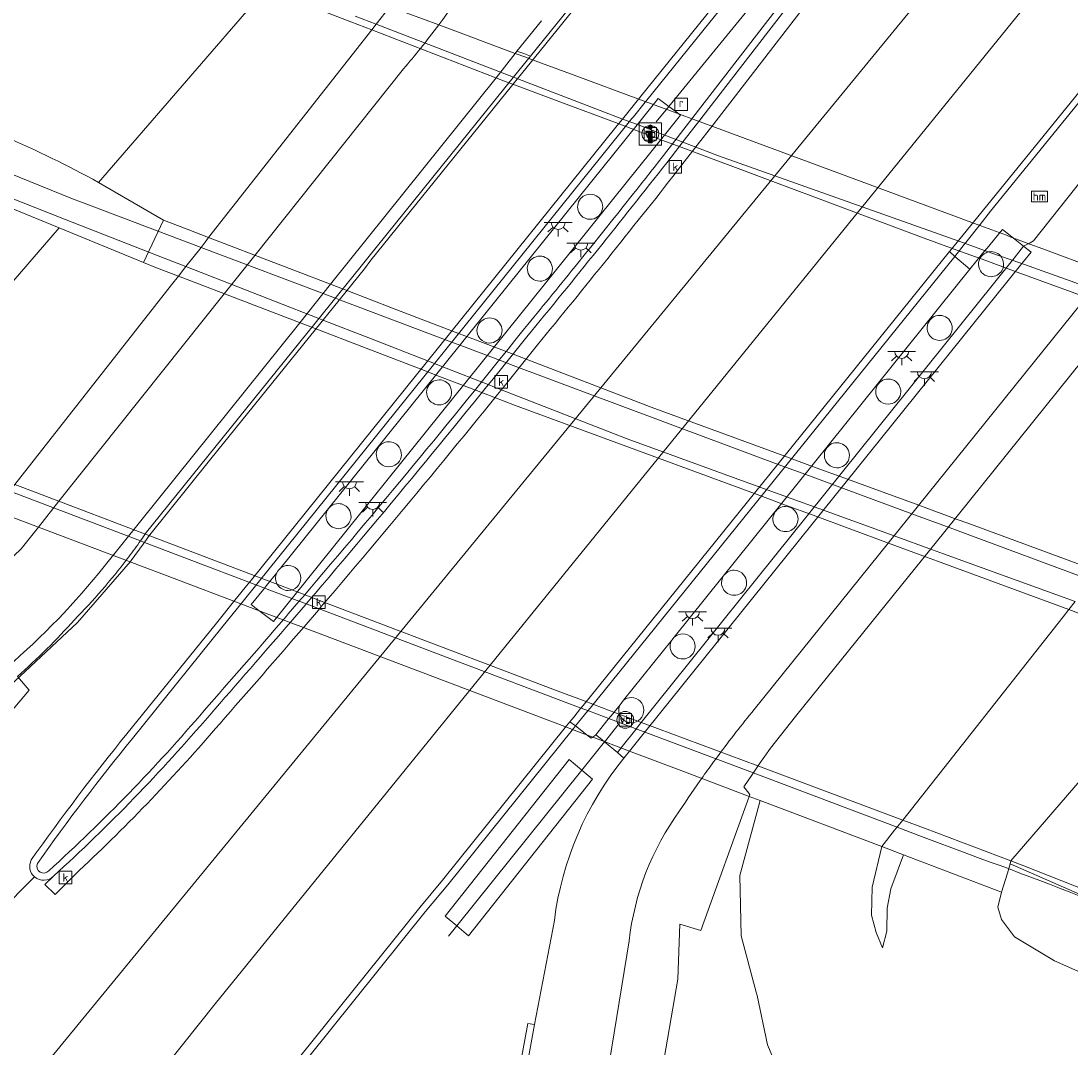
# Model space of a CAD drawing. Extents: x 152761 to 155748, y 459947 to 462743.
# Tile 63 of 256: x 154049 to 154086, y 460522 to 460559. Entities that reach past the tile are written whole.
import ezdxf
from ezdxf.enums import TextEntityAlignment as Align

# ---------------------------------------------------------------- set-up
doc = ezdxf.new("R2010")
doc.units = 0
doc.header["$LTSCALE"] = 0.75
doc.layers.get('0').update_dxf_attribs({"linetype": 'CONTINUOUS'})
for name, color, linetype, lineweight in [('B-RO-BV-GELEIDECONSTRUCTIE-G', 251, 'CONTINUOUS', 18), ('B-RO-BV-GELEIDECONSTRUCTIE-GV', 251, 'CONTINUOUS', 18), ('B-RO-GR-GROENVOORZIENING-GV', 251, 'CONTINUOUS', 18), ('B-RO-IE-MEUBILAIR_WEGMEUBILAIR-S', 251, 'CONTINUOUS', 25), ('B-RO-KW-KUNSTWERK-GV', 251, 'CONTINUOUS', 18), ('B-RO-KW-KUNSTWERK_DEK-GV', 6, 'CONTINUOUS', 18), ('B-RO-KW-KUNSTWERK_PIJLER-GV', 251, 'CONTINUOUS', 18), ('B-RO-OG-TERREIN_CULTUURSCHEIDING-GV', 251, 'CONTINUOUS', 18), ('B-RO-RI-GWA_KOLK-S', 251, 'CONTINUOUS', 25), ('B-RO-RI-GWA_RIOOLPUT-S', 251, 'CONTINUOUS', 25), ('B-RO-RI-HWA_GOOT_LIJNGOOT-G', 251, 'CONTINUOUS', 18), ('B-RO-VH-VERHARDING_ASFALT-GV', 251, 'CONTINUOUS', 18), ('B-RO-VH-VERHARDING_BETON-GV', 251, 'CONTINUOUS', 18), ('B-RO-VH-VERHARDING_BETONSTRAATSTEEN-GV', 251, 'CONTINUOUS', 18), ('B-RO-VH-VERHARDING_GESLOTEN-GV', 251, 'CONTINUOUS', 18), ('B-RO-VH-VERHARDING_OPEN-GV', 251, 'CONTINUOUS', 18), ('B-RO-VW-HECTOMETRERING-S', 251, 'CONTINUOUS', 25), ('B-RO-VW-VERKEERSTEKEN_BORD-S', 251, 'CONTINUOUS', 25), ('B-RO-VW-VERKEERSTEKEN_DRAAGCONSTRUCTIE-S', 251, 'CONTINUOUS', 25)]:
    doc.layers.add(name, color=color, linetype=linetype, lineweight=lineweight)
doc.styles.add('NLCS-ISO', font='NLCS-ISO.ttf')

# ---------------------------------------------------------------- blocks, each defined once
blk = doc.blocks.new('SIE-WEG_VERKEERSBORD-SO')
at = {"color": 0, "linetype": 'ByBlock', "lineweight": 18}
blk.add_lwpolyline([(-1.125, -1.125), (1.125, -1.125), (1.125, 1.125), (-1.125, 1.125)], close=True, dxfattribs=at)
at = {"color": 0, "linetype": 'ByBlock', "lineweight": 18, "style": 'NLCS-ISO'}
blk.add_text('vb', height=1.5, dxfattribs=at).set_placement((0, 0), align=Align.MIDDLE_CENTER)
blk = doc.blocks.new('SIE-WEG_VERKEERSBORD_INFORMATIE-SO')
at = {"linetype": 'ByBlock', "lineweight": 18}
h = blk.add_hatch(color=0, dxfattribs=at)
h.dxf.hatch_style = 1
h.paths.add_polyline_path([(0.32, 0.49), (-0.82, 0.49), (-0.82, 0.19), (-0.32, 0.19), (-0.32, -1.62), (0.32, -1.62)])
h = blk.add_hatch(color=0, dxfattribs=at)
h.dxf.hatch_style = 1
edge = h.paths.add_edge_path()
edge.add_arc((0, 1.25), 0.373, 0, 360)
at = {"color": 0, "linetype": 'ByBlock', "lineweight": 18}
for points in [[(-2, -2), (2, -2), (2, 2), (-2, 2)], [(0.32, 0.49), (-0.82, 0.49), (-0.82, 0.19), (-0.32, 0.19), (-0.32, -1.62), (0.32, -1.62)]]:
    blk.add_lwpolyline(points, close=True, dxfattribs=at)
blk.add_circle((0, 1.25), 0.373, dxfattribs=at)
blk = doc.blocks.new('SIE-WEG_PAAL_HECTOMETERPAAL-SO')
at = {"color": 0, "linetype": 'ByBlock', "lineweight": 18}
blk.add_lwpolyline([(-1.44375, -0.94375), (1.44375, -0.94375), (1.44375, 0.94375), (-1.44375, 0.94375)], close=True, dxfattribs=at)
at = {"color": 0, "linetype": 'ByBlock', "lineweight": 18, "style": 'NLCS-ISO'}
blk.add_text('hm', height=1.5, dxfattribs=at).set_placement((0, 0), align=Align.MIDDLE_CENTER)
blk = doc.blocks.new('SIE-WEG_PAAL_VERKEERSBORD-SO')
at = {"color": 0, "linetype": 'ByBlock', "lineweight": 18}
blk.add_circle((0, 0), 1.5, dxfattribs=at)
at = {"color": 0, "linetype": 'ByBlock', "lineweight": 18, "style": 'NLCS-ISO'}
blk.add_text('vb', height=1.5, dxfattribs=at).set_placement((0, 0.13), align=Align.MIDDLE_CENTER)
blk = doc.blocks.new('SRI-KOLK-SO')
at = {"color": 0, "linetype": 'ByBlock', "lineweight": 18}
blk.add_lwpolyline([(-1.125, -1.125), (1.125, -1.125), (1.125, 1.125), (-1.125, 1.125)], close=True, dxfattribs=at)
at = {"color": 0, "linetype": 'ByBlock', "lineweight": 18, "style": 'NLCS-ISO'}
blk.add_text('k', height=1.5, dxfattribs=at).set_placement((0, 0), align=Align.MIDDLE_CENTER)
blk = doc.blocks.new('SRI-PUT_INSPECTIEPUT_RIOOLPUT-SO')
at = {"color": 0, "linetype": 'ByBlock', "lineweight": 18}
blk.add_lwpolyline([(-1.12, -1.12), (1.12, -1.12), (1.12, 1.12), (-1.12, 1.12)], close=True, dxfattribs=at)
at = {"color": 0, "linetype": 'ByBlock', "lineweight": 18, "style": 'NLCS-ISO'}
blk.add_text('r', height=1.5, dxfattribs=at).set_placement((0, 0.28), align=Align.MIDDLE_CENTER)
blk = doc.blocks.new('SKL-ET_OV_LICHTPUNT-SO')
at = {"color": 0, "linetype": 'ByBlock', "lineweight": 18}
for points in [[(-1.25, 0), (-2.5, 0)], [(1.25, 0), (2.5, 0)], [(-0.92, -0.85), (-1.83, -1.7)], [(0, -1.25), (0, -2.5)], [(0.92, -0.85), (1.83, -1.7)]]:
    blk.add_lwpolyline(points, dxfattribs=at)
blk.add_lwpolyline([(0, 0), (1.25, 0, -1), (-1.25, 0)], format="xyb", close=True, dxfattribs=at)

msp = doc.modelspace()

# ---------------------------------------------------------------- linework, layer by layer
at = {"layer": 'B-RO-BV-GELEIDECONSTRUCTIE-G', "flags": 128}
for points in [[(154077.56, 460562.967), (154072.037, 460556.206)], [(154050.965, 460552.764), (154050.645, 460552.885), (154040.804, 460556.887), (154025.673, 460562.616)], [(154025.673, 460562.616), (154040.39, 460556.092), (154050.359, 460552.156), (154053.935, 460550.759)], [(154060.783, 460559.439), (154061.534, 460559.151)], [(154061.534, 460559.151), (154066.467, 460557.256)], [(154066.467, 460557.256), (154070.355, 460555.763), (154070.973, 460555.526), (154071.951, 460555.15), (154072.544, 460554.923), (154073.821, 460554.432), (154082.474, 460551.354), (154083.629, 460550.943), (154084.629, 460550.587), (154087.241, 460549.658), (154088.654, 460549.155)], [(154071.987, 460556.144), (154071.581, 460555.647)], [(154072.037, 460556.206), (154071.987, 460556.144)], [(154050.965, 460552.764), (154054.472, 460551.439)], [(154055.253, 460551.144), (154054.472, 460551.439)], [(154060.075, 460549.323), (154055.253, 460551.144)], [(154053.935, 460550.759), (154054.712, 460550.456)], [(154054.712, 460550.456), (154059.485, 460548.592)], [(154060.075, 460549.323), (154060.257, 460549.254), (154061.868, 460548.646), (154064.028, 460547.83), (154064.667, 460547.588), (154065.649, 460547.217), (154066.251, 460546.99), (154066.363, 460546.947), (154070.478, 460545.393), (154075.965, 460543.359), (154077.084, 460542.944), (154078.075, 460542.577), (154080.756, 460541.583), (154082.127, 460541.075)], [(154059.485, 460548.592), (154059.665, 460548.522), (154061.271, 460547.894), (154063.412, 460547.058), (154064.049, 460546.81), (154065.024, 460546.429), (154065.621, 460546.195), (154065.728, 460546.154), (154070.544, 460544.273), (154075.302, 460542.545), (154076.424, 460542.138), (154077.42, 460541.776), (154080.122, 460540.795), (154081.498, 460540.295)], [(154053.08, 460540.614), (154048.39, 460542.4)], [(154082.515, 460540.931), (154082.127, 460541.075)], [(154087.209, 460539.19), (154082.515, 460540.931)], [(154053.08, 460540.614), (154053.226, 460540.558), (154054.929, 460539.91), (154057.064, 460539.097), (154057.724, 460538.846), (154058.704, 460538.473), (154059.158, 460538.3), (154059.375, 460538.217), (154064.177, 460536.389), (154068.854, 460534.626), (154069.189, 460534.499), (154069.941, 460534.216), (154070.928, 460533.843), (154075.036, 460532.295), (154075.068, 460532.283)], [(154081.498, 460540.295), (154081.89, 460540.153)], [(154081.89, 460540.153), (154086.615, 460538.437)], [(154069.773, 460533.451), (154070.209, 460533.994)], [(154068.917, 460532.383), (154069.73, 460533.397)], [(154069.73, 460533.397), (154069.773, 460533.451)], [(154064.431, 460526.792), (154068.917, 460532.383)], [(154075.538, 460532.105), (154075.068, 460532.283)], [(154080.228, 460530.337), (154075.538, 460532.105)], [(154081.01, 460530.042), (154080.228, 460530.337)], [(154082.856, 460529.346), (154081.01, 460530.042)], [(154064.137, 460526.425), (154064.431, 460526.792)]]:
    msp.add_lwpolyline(points, dxfattribs=at)
at = {"layer": 'B-RO-BV-GELEIDECONSTRUCTIE-G'}
msp.add_lwpolyline([(154094.07, 460524.741, 0.022564), (154082.856, 460529.346)], format="xyb", dxfattribs=at)
at = {"layer": 'B-RO-BV-GELEIDECONSTRUCTIE-GV', "flags": 128}
for points in [[(154108.206, 460580.947), (154106.036, 460580.755), (154100.905, 460574.325), (154091.408, 460562.456), (154091.354, 460562.389), (154082.969, 460552.054), (154082.492, 460551.467), (154082.385, 460551.335), (154082.121, 460551.009), (154082.107, 460550.992), (154082.303, 460550.823), (154082.635, 460551.243), (154082.74, 460551.376), (154083.207, 460551.966), (154083.583, 460552.442), (154091.535, 460562.243)], [(154067.471, 460559.279), (154066.59, 460558.191), (154066.835, 460558.098), (154067.074, 460558.007), (154070.51, 460562.263), (154078.748, 460572.482), (154081.458, 460575.843), (154084.222, 460579.319), (154084.483, 460579.647)], [(154084.656, 460573.461), (154084.07, 460572.734), (154081.872, 460570.008), (154070.993, 460556.52), (154070.516, 460555.928), (154070.418, 460555.807), (154070.134, 460555.454), (154057.059, 460539.214), (154056.948, 460539.076), (154056.469, 460538.482), (154055.805, 460537.657), (154052.593, 460533.683)], [(154052.79, 460533.523), (154056.003, 460537.498), (154056.718, 460538.386), (154057.308, 460539.119), (154070.332, 460555.295), (154070.616, 460555.647), (154070.668, 460555.712), (154070.714, 460555.769), (154070.766, 460555.833), (154071.191, 460556.36), (154071.243, 460556.425), (154080.093, 460567.399), (154080.764, 460568.231), (154084.267, 460572.575), (154084.863, 460573.314)], [(154082.17, 460567.817), (154081.82, 460567.364), (154081.171, 460566.523), (154072.896, 460555.802), (154072.339, 460555.081), (154071.766, 460554.338)], [(154071.966, 460554.182), (154072.587, 460554.987), (154073.144, 460555.709), (154082.369, 460567.66)], [(154058.477, 460537.711), (154058.989, 460538.309), (154059.096, 460538.433)], [(154058.903, 460538.598), (154058.845, 460538.53)], [(154055.5, 460517.045), (154054.856, 460516.776), (154063.294, 460527.296), (154064.108, 460528.272), (154068.616, 460533.878), (154068.689, 460533.969), (154068.491, 460534.122), (154068.369, 460533.97)], [(154068.369, 460533.97), (154063.916, 460528.432), (154063.101, 460527.454), (154054.616, 460516.889)], [(154066.497, 460519.309), (154067.222, 460523.257), (154066.974, 460523.291), (154066.258, 460519.393)]]:
    msp.add_lwpolyline(points, dxfattribs=at)
at = {"layer": 'B-RO-BV-GELEIDECONSTRUCTIE-GV'}
for points in [[(154066.947, 460547.939, 0.005674), (154071.966, 460554.182)], [(154071.766, 460554.338, -0.000874), (154070.771, 460553.077)], [(154070.771, 460553.077, -0.002578), (154068.536, 460550.287)], [(154068.536, 460550.287, -0.001993), (154066.75, 460548.099)], [(154066.75, 460548.099, -0.008405), (154058.903, 460538.598)], [(154059.096, 460538.433, 0.008349), (154066.947, 460547.939)], [(154058.845, 460538.53, -0.001369), (154058.225, 460537.808)], [(154058.225, 460537.808, -0.003117), (154055.372, 460534.528)], [(154055.564, 460534.362, 0.002861), (154058.477, 460537.711)], [(154055.372, 460534.528, -0.031581), (154049.792, 460528.772)], [(154049.963, 460528.584, 0.031373), (154055.564, 460534.362)], [(154052.593, 460533.683, 0.017584), (154049.164, 460529.16)], [(154049.383, 460529.03, -0.017486), (154052.79, 460533.523)], [(154049.164, 460529.16, 0.350394), (154049.282, 460528.55)], [(154049.792, 460528.772, -0.844579), (154049.383, 460529.03)], [(154049.282, 460528.55, 0.395859), (154049.963, 460528.584)]]:
    msp.add_lwpolyline(points, format="xyb", dxfattribs=at)
at = {"layer": 'B-RO-BV-GELEIDECONSTRUCTIE-GV', "flags": 128}
msp.add_lwpolyline([(154068.491, 460534.122), (154068.689, 460533.969), (154069.116, 460534.497), (154069.211, 460534.614), (154082.303, 460550.823), (154082.107, 460550.992), (154068.962, 460534.706), (154068.869, 460534.591), (154068.625, 460534.288)], close=True, dxfattribs=at)
at = {"layer": 'B-RO-GR-GROENVOORZIENING-GV', "flags": 128}
for points in [[(154108.206, 460580.947), (154106.036, 460580.755), (154100.905, 460574.325), (154091.408, 460562.456), (154091.354, 460562.389), (154082.969, 460552.054), (154082.492, 460551.467), (154082.385, 460551.335), (154082.121, 460551.009), (154082.107, 460550.992), (154082.303, 460550.823), (154082.837, 460550.364), (154083.344, 460550.982), (154083.453, 460551.115), (154083.932, 460551.7), (154084.008, 460551.792), (154084.28, 460551.572), (154084.761, 460551.183), (154084.996, 460551.31), (154085.118, 460551.376), (154094.478, 460563.169), (154103, 460573.751), (154108.37, 460580.538)], [(154071.262, 460533.856), (154084.654, 460550.501), (154084.763, 460550.636), (154085.036, 460550.975), (154084.761, 460551.183), (154084.422, 460550.761), (154084.314, 460550.626), (154070.955, 460533.969), (154070.85, 460533.838), (154070.365, 460533.233), (154070.195, 460533.021), (154069.73, 460533.397), (154069.569, 460533.527), (154069.416, 460533.65), (154069.356, 460533.605), (154069.255, 460533.531), (154069.061, 460533.681), (154068.979, 460533.744), (154068.689, 460533.969), (154068.491, 460534.122), (154068.369, 460533.97), (154063.916, 460528.432), (154063.101, 460527.454), (154054.616, 460516.889)], [(154070.423, 460532.814), (154070.669, 460533.12), (154071.154, 460533.722), (154071.262, 460533.856)], [(154066.497, 460519.309), (154067.222, 460523.257), (154067.931, 460526.994)]]:
    msp.add_lwpolyline(points, dxfattribs=at)
msp.add_lwpolyline([(154064.431, 460526.792), (154064.015, 460527.139), (154068.46, 460532.764), (154068.917, 460532.383), (154069.3, 460532.063), (154064.855, 460526.438)], close=True, dxfattribs=at)
at = {"layer": 'B-RO-GR-GROENVOORZIENING-GV'}
msp.add_lwpolyline([(154067.931, 460526.994, -0.139829), (154070.423, 460532.814)], format="xyb", dxfattribs=at)
at = {"layer": 'B-RO-KW-KUNSTWERK-GV', "flags": 128}
msp.add_lwpolyline([(154043.782, 460544.455), (154043.645, 460544.051), (154043.434, 460543.428), (154047.034, 460542.013), (154047.846, 460541.705), (154048.302, 460542.287), (154048.575, 460542.635), (154054.194, 460549.795), (154054.442, 460550.111), (154054.712, 460550.456), (154055.253, 460551.144), (154055.402, 460551.335), (154055.528, 460551.496), (154061.38, 460558.954), (154061.534, 460559.151), (154062.025, 460559.776), (154061.27, 460560.056), (154058.859, 460560.95), (154057.795, 460561.344), (154057.585, 460560.422), (154051.581, 460553.477), (154053.908, 460552.117), (154053.19, 460550.6), (154050.167, 460551.841)], close=True, dxfattribs=at)
msp.add_lwpolyline([(154086.615, 460538.437), (154086.388, 460538.149), (154086.182, 460537.887), (154080.43, 460530.592), (154080.14, 460530.225), (154079.678, 460529.639), (154079.332, 460528.18), (154079.307, 460527.186), (154079.471, 460526.561), (154079.698, 460526.012), (154079.855, 460526.604), (154079.875, 460527.43), (154080, 460528.125), (154080.459, 460529.343), (154083.978, 460528.009), (154084.183, 460528.693), (154084.281, 460529.021), (154084.313, 460529.128), (154090.63, 460536.466)], dxfattribs=at)
at = {"layer": 'B-RO-KW-KUNSTWERK_DEK-GV', "flags": 128}
for points in [[(154057.585, 460560.422), (154051.581, 460553.477), (154053.908, 460552.117), (154053.19, 460550.6), (154050.167, 460551.841), (154043.782, 460544.455)], [(154087.386, 460550.376), (154085.455, 460551.091), (154084.995, 460551.262), (154084.248, 460551.539), (154084.153, 460551.583), (154083.235, 460551.916), (154083.001, 460552.001), (154073.289, 460555.601), (154073.129, 460555.66), (154072.229, 460555.994), (154071.546, 460556.247), (154070.924, 460556.478), (154068.734, 460557.289), (154067.011, 460557.928), (154066.912, 460557.965), (154066.526, 460558.108), (154063.78, 460559.126), (154062.025, 460559.776)], [(154048.532, 460541.445), (154052.673, 460539.875), (154054.385, 460539.226), (154056.521, 460538.417), (154057.183, 460538.166), (154058.164, 460537.794), (154058.602, 460537.628), (154058.833, 460537.541), (154068.305, 460533.951), (154068.644, 460533.823), (154069.5, 460533.498), (154070.375, 460533.166), (154070.787, 460533.01), (154072.693, 460532.287), (154074.922, 460531.442), (154075.317, 460531.293), (154079.678, 460529.639), (154080.459, 460529.343), (154083.978, 460528.009), (154084.183, 460528.693), (154084.281, 460529.021), (154084.313, 460529.128), (154090.63, 460536.466)]]:
    msp.add_lwpolyline(points, dxfattribs=at)
at = {"layer": 'B-RO-KW-KUNSTWERK_PIJLER-GV'}
for points in [[(154069.215, 460553.052, 0.655838), (154068.885, 460552.296)], [(154069.493, 460552.955, 0.168618), (154069.215, 460553.052)], [(154069.215, 460552.152, 0.711934), (154069.493, 460552.955)], [(154068.885, 460552.296, 0.211516), (154069.215, 460552.152)], [(154067.409, 460550.832, 0.695985), (154067.117, 460550.039)], [(154067.663, 460550.753, 0.153398), (154067.409, 460550.832)], [(154067.409, 460549.932, 0.737958), (154067.663, 460550.753)], [(154083.418, 460550.955, 0.813576), (154083.598, 460550.092)], [(154083.598, 460550.992, 0.105659), (154083.418, 460550.955)], [(154084.002, 460550.74, 0.286733), (154083.598, 460550.992)], [(154083.598, 460550.092, 0.553025), (154084.002, 460550.74)], [(154067.117, 460550.039, 0.182148), (154067.409, 460549.932)], [(154065.603, 460548.611, 0.647134), (154065.267, 460547.862)], [(154065.861, 460548.53, 0.150892), (154065.603, 460548.611)], [(154065.603, 460547.711, 0.732597), (154065.861, 460548.53)], [(154081.754, 460548.706, 0.69556), (154081.46, 460547.915)], [(154082.027, 460548.613, 0.164467), (154081.754, 460548.706)], [(154081.754, 460547.806, 0.717145), (154082.027, 460548.613)], [(154065.267, 460547.862, 0.211412), (154065.603, 460547.711)], [(154081.46, 460547.915, 0.180661), (154081.754, 460547.806)], [(154063.797, 460546.391, 0.706694), (154063.514, 460545.592)], [(154064.014, 460546.335, 0.128781), (154063.797, 460546.391)], [(154063.797, 460545.491, 0.77595), (154064.014, 460546.335)], [(154079.91, 460546.42, 0.649771), (154079.577, 460545.667)], [(154080.193, 460546.32, 0.169654), (154079.91, 460546.42)], [(154079.91, 460545.52, 0.706302), (154080.193, 460546.32)], [(154063.514, 460545.592, 0.1726), (154063.797, 460545.491)], [(154079.577, 460545.667, 0.212834), (154079.91, 460545.52)], [(154061.992, 460544.171, 0.695772), (154061.699, 460543.379)], [(154062.199, 460544.12, 0.119475), (154061.992, 460544.171)], [(154061.992, 460543.271, 0.785732), (154062.199, 460544.12)], [(154078.066, 460544.133, 0.675216), (154077.753, 460543.361)], [(154078.334, 460544.045, 0.163684), (154078.066, 460544.133)], [(154078.066, 460543.233, 0.723382), (154078.334, 460544.045)], [(154061.699, 460543.379, 0.17951), (154061.992, 460543.271)], [(154077.753, 460543.361, 0.197686), (154078.066, 460543.233)], [(154060.186, 460541.95, 0.715343), (154059.91, 460541.145)], [(154060.394, 460541.899, 0.120048), (154060.186, 460541.95)], [(154060.186, 460541.05, 0.784407), (154060.394, 460541.899)], [(154076.223, 460541.847, 0.602246), (154075.851, 460541.143)], [(154076.56, 460541.695, 0.212012), (154076.223, 460541.847)], [(154076.223, 460540.947, 0.645918), (154076.56, 460541.695)], [(154059.91, 460541.145, 0.163614), (154060.186, 460541.05)], [(154075.851, 460541.143, 0.249007), (154076.223, 460540.947)], [(154057.972, 460539.471, 0.549814), (154058.38, 460538.83)], [(154058.106, 460539.637, 0.120056), (154057.972, 460539.471)], [(154058.38, 460539.73, 0.165041), (154058.106, 460539.637)], [(154058.38, 460538.83, 1), (154058.38, 460539.73)], [(154074.379, 460539.561, 0.567399), (154073.983, 460538.898)], [(154074.734, 460539.387, 0.229661), (154074.379, 460539.561)], [(154074.379, 460538.661, 0.624234), (154074.734, 460539.387)], [(154073.983, 460538.898, 0.279823), (154074.379, 460538.661)], [(154072.535, 460537.274, 0.187), (154072.232, 460537.157)], [(154072.535, 460536.374, 1), (154072.535, 460537.274)], [(154072.145, 460537.049, 0.575343), (154072.535, 460536.374)], [(154070.692, 460534.988, 0.166169), (154070.413, 460534.892)], [(154070.692, 460534.088, 1), (154070.692, 460534.988)], [(154070.286, 460534.734, 0.387265), (154070.459, 460534.153)], [(154070.459, 460534.153, 0.095764), (154070.617, 460534.094)], [(154070.617, 460534.094, 0.02756), (154070.692, 460534.088)]]:
    msp.add_lwpolyline(points, format="xyb", dxfattribs=at)
at = {"layer": 'B-RO-KW-KUNSTWERK_PIJLER-GV', "flags": 128}
for points in [[(154072.232, 460537.157), (154072.145, 460537.049)], [(154070.413, 460534.892), (154070.286, 460534.734)]]:
    msp.add_lwpolyline(points, dxfattribs=at)
at = {"layer": 'B-RO-OG-TERREIN_CULTUURSCHEIDING-GV', "flags": 128}
for points in [[(154038.569, 460556.251), (154039.503, 460556.381), (154043.845, 460554.436), (154050.167, 460551.841), (154053.19, 460550.6), (154053.908, 460552.117), (154051.581, 460553.477)], [(154089.795, 460513.194), (154079.381, 460517.773), (154077.2, 460519.646), (154076.171, 460521.11), (154075.582, 460522.523), (154075.203, 460524.297), (154075.176, 460524.422), (154074.631, 460526.436), (154074.585, 460528.605), (154075.317, 460531.293), (154074.922, 460531.442), (154073.188, 460526.631), (154072.431, 460526.855), (154072.356, 460524.878), (154071.75, 460521.339), (154071.197, 460518.459), (154071.192, 460518.442), (154071.311, 460518.408), (154072.07, 460518.181), (154072.32, 460518.939), (154079.082, 460516.635), (154086.63, 460513.693)], [(154096.225, 460520.946), (154085.869, 460525.543), (154084.44, 460526.404), (154083.977, 460527.021), (154083.837, 460527.467), (154083.978, 460528.009), (154080.459, 460529.343), (154080, 460528.125), (154079.875, 460527.43), (154079.855, 460526.604), (154079.698, 460526.012), (154079.471, 460526.561), (154079.307, 460527.186), (154079.332, 460528.18), (154079.678, 460529.639), (154075.317, 460531.293), (154074.585, 460528.605), (154074.631, 460526.436), (154075.176, 460524.422), (154075.203, 460524.297), (154075.582, 460522.523), (154076.171, 460521.11)], [(154172.881, 460493.987), (154146.986, 460503.161), (154146.215, 460503.008), (154127.228, 460510.772), (154113.506, 460516.042), (154106.755, 460518.834), (154100.115, 460521.88), (154094.07, 460524.741), (154084.281, 460529.021), (154084.183, 460528.693), (154083.978, 460528.009), (154083.837, 460527.467), (154083.977, 460527.021), (154084.44, 460526.404), (154085.869, 460525.543), (154096.225, 460520.946), (154113.215, 460513.587), (154138.834, 460503.906), (154149.499, 460500.045)], [(154084.313, 460529.128), (154084.281, 460529.021), (154094.07, 460524.741), (154100.115, 460521.88), (154106.755, 460518.834), (154113.506, 460516.042), (154127.228, 460510.772), (154146.215, 460503.008), (154146.986, 460503.161), (154172.881, 460493.987), (154204.734, 460482.738), (154225.024, 460475.871), (154231.354, 460473.725)]]:
    msp.add_lwpolyline(points, dxfattribs=at)
at = {"layer": 'B-RO-OG-TERREIN_CULTUURSCHEIDING-GV'}
for points in [[(154051.581, 460553.477, 0.042526), (154044.71, 460556.489)], [(154098.767, 460523.021, 0.015992), (154084.313, 460529.128)]]:
    msp.add_lwpolyline(points, format="xyb", dxfattribs=at)
at = {"layer": 'B-RO-RI-HWA_GOOT_LIJNGOOT-G', "flags": 128}
for points in [[(154084.483, 460579.647), (154084.596, 460579.549), (154083.674, 460578.39), (154081.574, 460575.75), (154070.626, 460562.169), (154067.22, 460557.951)], [(154073.611, 460555.533), (154082.741, 460567.362)], [(154067.22, 460557.951), (154066.647, 460557.242)], [(154066.647, 460557.242), (154061.35, 460550.682), (154061.119, 460550.378), (154055.609, 460543.56), (154053.374, 460540.774), (154053.294, 460540.658)], [(154073.054, 460554.811), (154073.611, 460555.533)], [(154072.341, 460553.888), (154073.054, 460554.811)], [(154053.294, 460540.658), (154053.178, 460540.493), (154052.749, 460539.909)], [(154052.749, 460539.909), (154052.723, 460539.874), (154050.821, 460537.681), (154047.631, 460534.709), (154046.426, 460533.628), (154046.128, 460533.362), (154036.876, 460525.373), (154030.989, 460520.246), (154021.493, 460512.103), (154018.358, 460509.569)], [(154058.949, 460537.53), (154059.464, 460538.131), (154059.568, 460538.252)], [(154070.195, 460533.021), (154070.423, 460532.814)], [(154049.963, 460528.584), (154049.654, 460528.281), (154050.021, 460527.917), (154050.878, 460528.779)]]:
    msp.add_lwpolyline(points, dxfattribs=at)
at = {"layer": 'B-RO-RI-HWA_GOOT_LIJNGOOT-G'}
for points in [[(154067.32, 460547.642, 0.005593), (154072.341, 460553.888)], [(154059.568, 460538.252, 0.008286), (154067.32, 460547.642)], [(154055.926, 460534.052, 0.003225), (154058.949, 460537.53)], [(154050.878, 460528.779, 0.02839), (154055.926, 460534.052)]]:
    msp.add_lwpolyline(points, format="xyb", dxfattribs=at)
at = {"layer": 'B-RO-VH-VERHARDING_ASFALT-GV'}
for points in [[(154065.945, 460562.391, -0.029097), (154063.78, 460559.126)], [(154063.78, 460559.126, -0.008597), (154063.123, 460558.28)], [(154063.123, 460558.28, -0.006782), (154062.522, 460557.552)], [(154044.71, 460556.489, -0.042526), (154051.581, 460553.477)], [(154052.604, 460539.965, 0.006902), (154053.034, 460540.548)], [(154048.795, 460540.322, -0.023872), (154044.556, 460536.603)], [(154050.712, 460537.783, 0.031923), (154052.604, 460539.965)], [(154051.781, 460539.696, -0.047055), (154048.297, 460536.082)], [(154048.297, 460536.082, 0.047055), (154051.781, 460539.696)], [(154048.665, 460535.747, 0.031722), (154050.712, 460537.783)], [(154084.313, 460529.128, -0.015992), (154098.767, 460523.021)]]:
    msp.add_lwpolyline(points, format="xyb", dxfattribs=at)
at = {"layer": 'B-RO-VH-VERHARDING_ASFALT-GV', "flags": 128}
for points in [[(154087, 460549.358), (154084.401, 460550.307), (154083.406, 460550.671), (154082.498, 460551.002), (154081.198, 460551.477), (154072.571, 460554.705), (154071.821, 460554.986), (154070.836, 460555.354), (154070.214, 460555.587), (154068.031, 460556.404), (154066.5, 460556.977), (154066.198, 460557.09), (154061.38, 460558.954), (154060.63, 460559.244), (154057.585, 460560.422), (154051.581, 460553.477), (154053.908, 460552.117), (154054.751, 460551.794), (154055.528, 460551.496), (154060.523, 460549.582), (154062.124, 460548.968), (154064.277, 460548.143), (154064.914, 460547.899), (154065.892, 460547.524), (154066.606, 460547.25), (154071.405, 460545.411), (154076.203, 460543.651), (154076.486, 460543.547), (154077.325, 460543.239), (154078.319, 460542.874), (154081.002, 460541.89), (154082.378, 460541.385), (154082.765, 460541.243), (154087.468, 460539.518)], [(154051.581, 460553.477), (154057.585, 460560.422)], [(154033.761, 460557.724), (154030.117, 460559.259), (154027.286, 460552.538), (154029.122, 460551.364), (154031.927, 460549.299), (154036.881, 460547.077), (154043.782, 460544.455), (154050.167, 460551.841), (154043.845, 460554.436)], [(154051.781, 460539.696), (154058.797, 460548.44), (154059.904, 460549.819), (154065.847, 460557.226), (154066.526, 460558.108), (154066.59, 460558.191), (154067.471, 460559.279)], [(154067.074, 460558.007), (154066.835, 460558.098), (154066.59, 460558.191), (154066.526, 460558.108), (154065.847, 460557.226), (154059.904, 460549.819), (154058.797, 460548.44), (154051.781, 460539.696)], [(154053.034, 460540.548), (154053.15, 460540.713), (154053.254, 460540.863), (154055.493, 460543.654), (154061.002, 460550.47), (154061.233, 460550.774), (154066.501, 460557.298), (154067.074, 460558.007)], [(154062.522, 460557.552), (154057.19, 460550.859), (154056.09, 460549.479), (154050.158, 460542.033), (154049.421, 460541.108), (154048.795, 460540.322)], [(154087.18, 460537.856), (154086.388, 460538.149), (154081.676, 460539.887), (154081.284, 460540.031), (154079.915, 460540.536), (154077.219, 460541.53), (154076.226, 460541.896), (154075.4, 460542.201), (154075.109, 460542.308), (154066.499, 460545.484), (154065.394, 460545.908), (154064.793, 460546.139), (154063.815, 460546.514), (154063.175, 460546.76), (154061.025, 460547.585), (154059.409, 460548.205), (154054.442, 460550.111), (154053.661, 460550.411), (154053.19, 460550.6), (154050.167, 460551.841), (154043.782, 460544.455)], [(154048.575, 460542.635), (154049.306, 460542.357), (154049.462, 460542.298), (154053.416, 460540.793), (154055.117, 460540.146), (154057.912, 460539.083), (154058.892, 460538.71), (154059.352, 460538.535), (154059.565, 460538.454), (154068.132, 460535.194), (154069.04, 460534.854), (154069.375, 460534.729), (154070.13, 460534.446), (154071.119, 460534.076), (154075.232, 460532.537), (154075.616, 460532.394), (154080.43, 460530.592), (154081.213, 460530.299), (154084.313, 460529.128), (154090.63, 460536.466)], [(154234.893, 460485.222), (154226.258, 460488.125), (154200.971, 460496.782), (154178.615, 460504.585), (154175.935, 460505.521), (154150.699, 460514.663), (154133.978, 460520.846), (154129.374, 460522.322), (154104.967, 460531.306), (154090.63, 460536.466), (154084.313, 460529.128)]]:
    msp.add_lwpolyline(points, dxfattribs=at)
at = {"layer": 'B-RO-VH-VERHARDING_BETON-GV', "flags": 128}
for points in [[(154066.129, 460565.343), (154066.116, 460565.478), (154065.813, 460567.516), (154065.034, 460569.861), (154064.73, 460569.28), (154064.754, 460567.963), (154064.589, 460565.869), (154064.071, 460563.964), (154063.154, 460561.776), (154062.025, 460559.776), (154061.534, 460559.151), (154061.38, 460558.954), (154055.528, 460551.496), (154055.402, 460551.335), (154055.253, 460551.144), (154054.712, 460550.456), (154054.442, 460550.111), (154054.194, 460549.795), (154048.575, 460542.635)], [(154049.421, 460541.108), (154050.158, 460542.033), (154056.09, 460549.479), (154057.19, 460550.859), (154062.522, 460557.552)], [(154048.795, 460540.322), (154049.421, 460541.108)]]:
    msp.add_lwpolyline(points, dxfattribs=at)
at = {"layer": 'B-RO-VH-VERHARDING_BETON-GV'}
for points in [[(154063.78, 460559.126, 0.029097), (154065.945, 460562.391)], [(154063.123, 460558.28, 0.008597), (154063.78, 460559.126)], [(154062.522, 460557.552, 0.006782), (154063.123, 460558.28)], [(154044.556, 460536.603, 0.023872), (154048.795, 460540.322)]]:
    msp.add_lwpolyline(points, format="xyb", dxfattribs=at)
at = {"layer": 'B-RO-VH-VERHARDING_BETONSTRAATSTEEN-GV', "flags": 128}
msp.add_lwpolyline([(154088.236, 460548.773), (154081.936, 460540.952), (154076.63, 460534.364), (154076.584, 460534.306), (154075.69, 460533.176), (154075.279, 460532.599), (154075.157, 460532.416), (154075.042, 460532.243), (154074.733, 460531.78), (154074.903, 460531.557), (154074.944, 460531.503), (154074.922, 460531.442), (154075.317, 460531.293), (154079.678, 460529.639), (154080.14, 460530.225), (154080.43, 460530.592), (154086.182, 460537.887), (154086.388, 460538.149), (154086.615, 460538.437)], dxfattribs=at)
at = {"layer": 'B-RO-VH-VERHARDING_GESLOTEN-GV', "flags": 128}
for points in [[(154113.447, 460581.102), (154112.776, 460581.221), (154112.663, 460581.223), (154110.466, 460578.591), (154100.042, 460565.563), (154087.767, 460550.298), (154087.298, 460549.715), (154087.186, 460549.575), (154075.097, 460534.556)], [(154075.097, 460534.556), (154087.186, 460549.575), (154087.298, 460549.715), (154087.767, 460550.298), (154100.042, 460565.563), (154110.466, 460578.591), (154112.663, 460581.223), (154108.206, 460580.947)], [(154108.37, 460580.538), (154103, 460573.751), (154094.478, 460563.169), (154085.118, 460551.376), (154084.996, 460551.31), (154084.761, 460551.183), (154085.036, 460550.975), (154084.763, 460550.636), (154084.654, 460550.501)], [(154074.733, 460531.78), (154075.042, 460532.243), (154075.157, 460532.416), (154075.279, 460532.599), (154075.69, 460533.176), (154076.584, 460534.306), (154076.63, 460534.364), (154081.936, 460540.952), (154088.236, 460548.773), (154088.319, 460548.876), (154088.498, 460549.098), (154088.612, 460549.24), (154089.034, 460549.765), (154089.079, 460549.821), (154091.431, 460552.743), (154093.522, 460555.342), (154100.821, 460564.414), (154108.401, 460573.878), (154110.44, 460576.423), (154112.574, 460574.813), (154112.353, 460574.544), (154114.103, 460573.246)], [(154052.593, 460533.683), (154055.805, 460537.657), (154056.469, 460538.482), (154056.948, 460539.076), (154057.059, 460539.214), (154070.134, 460555.454), (154070.418, 460555.807), (154070.516, 460555.928), (154070.993, 460556.52), (154081.872, 460570.008), (154078.748, 460572.482), (154070.51, 460562.263), (154067.074, 460558.007), (154066.501, 460557.298), (154061.233, 460550.774), (154061.002, 460550.47), (154055.493, 460543.654), (154053.254, 460540.863), (154053.15, 460540.713), (154053.034, 460540.548)], [(154049.529, 460521.655), (154086.318, 460566.487), (154083.321, 460568.86)], [(154082.369, 460567.66), (154073.144, 460555.709), (154072.587, 460554.987), (154071.966, 460554.182)], [(154031.793, 460502.194), (154027.294, 460497.886), (154026.714, 460497.33), (154025.58, 460496.381), (154014.656, 460487.318), (154011.927, 460485.055), (154012.541, 460484.268), (154019.244, 460488.717), (154025.868, 460493.414), (154028.885, 460495.806), (154032.072, 460498.333), (154038.044, 460503.65), (154043.432, 460509.166), (154051.027, 460518.055), (154055.763, 460523.997), (154088.707, 460564.595), (154086.318, 460566.487), (154049.529, 460521.655)], [(154034.577, 460495.566), (154042.811, 460503.589), (154053.282, 460515.302), (154054.616, 460516.889), (154063.101, 460527.454), (154063.916, 460528.432), (154068.369, 460533.97), (154068.491, 460534.122), (154068.625, 460534.288), (154068.869, 460534.591), (154068.962, 460534.706), (154082.107, 460550.992), (154082.121, 460551.009), (154082.385, 460551.335), (154082.492, 460551.467), (154082.969, 460552.054), (154091.354, 460562.389), (154091.408, 460562.456), (154088.707, 460564.595), (154055.763, 460523.997), (154051.027, 460518.055), (154043.432, 460509.166), (154038.044, 460503.65), (154032.072, 460498.333)], [(154057.972, 460539.471), (154057.6, 460539.007), (154057.491, 460538.872), (154057.052, 460538.326), (154057.237, 460538.187), (154057.853, 460537.723), (154057.993, 460537.897), (154058.479, 460538.501), (154058.583, 460538.63), (154071.933, 460555.234), (154072.459, 460555.888), (154072.25, 460556.046), (154072.037, 460556.206), (154071.658, 460556.491), (154071.521, 460556.32), (154071.045, 460555.728), (154070.947, 460555.607), (154058.106, 460539.637)], [(154070.286, 460534.734), (154069.966, 460534.335), (154069.867, 460534.212), (154069.416, 460533.65), (154069.569, 460533.527), (154069.73, 460533.397), (154070.195, 460533.021), (154070.365, 460533.233), (154070.85, 460533.838), (154070.955, 460533.969), (154084.314, 460550.626), (154084.422, 460550.761), (154084.761, 460551.183), (154084.28, 460551.572), (154084.008, 460551.792), (154083.932, 460551.7), (154083.453, 460551.115), (154083.344, 460550.982), (154082.837, 460550.364), (154072.232, 460537.157)], [(154084.654, 460550.501), (154071.262, 460533.856), (154071.154, 460533.722), (154070.669, 460533.12), (154070.423, 460532.814)], [(154059.096, 460538.433), (154058.989, 460538.309), (154058.477, 460537.711)], [(154072.145, 460537.049), (154070.413, 460534.892)], [(154016.306, 460508.26), (154004.964, 460499.987), (154001.99, 460497.801), (154004.072, 460495.13), (154019.951, 460507.486), (154023.783, 460510.469), (154033.115, 460518.107), (154041.859, 460526.7), (154049.089, 460535.256), (154048.665, 460535.747)], [(154048.665, 460535.747), (154049.089, 460535.256), (154041.859, 460526.7), (154033.115, 460518.107), (154023.783, 460510.469), (154019.951, 460507.486), (154004.072, 460495.13), (154006.178, 460492.429), (154017.481, 460500.965), (154022.084, 460504.697), (154032.1, 460512.819), (154039.795, 460519.369), (154045.395, 460524.647), (154049.282, 460528.55)], [(154073.815, 460532.912), (154073.698, 460532.754)], [(154073.698, 460532.754), (154073.815, 460532.912)], [(154070.609, 460526.257), (154069.814, 460521.343), (154069.329, 460518.951), (154069.415, 460518.96), (154071.197, 460518.459), (154071.75, 460521.339), (154072.356, 460524.878), (154072.431, 460526.855), (154073.188, 460526.631), (154074.922, 460531.442), (154074.944, 460531.503), (154074.903, 460531.557), (154074.733, 460531.78)], [(154049.282, 460528.55), (154045.395, 460524.647), (154039.795, 460519.369), (154032.1, 460512.819), (154022.084, 460504.697), (154017.481, 460500.965), (154006.178, 460492.429), (154008.405, 460489.573), (154016.755, 460495.871), (154024.204, 460501.925), (154025.6, 460503.06), (154041.282, 460515.86), (154044.454, 460518.586), (154045.233, 460517.756), (154046.578, 460519.105), (154048.976, 460521.509)], [(154067.931, 460526.994), (154067.222, 460523.257), (154066.497, 460519.309)], [(154066.25, 460519.142), (154066.25, 460519.131), (154069.329, 460518.951), (154069.814, 460521.343), (154070.609, 460526.257)]]:
    msp.add_lwpolyline(points, dxfattribs=at)
at = {"layer": 'B-RO-VH-VERHARDING_GESLOTEN-GV'}
for points in [[(154071.966, 460554.182, -0.005674), (154066.947, 460547.939)], [(154068.885, 460552.296, -0.655838), (154069.215, 460553.052)], [(154069.215, 460553.052, -0.168618), (154069.493, 460552.955)], [(154069.493, 460552.955, -0.711934), (154069.215, 460552.152)], [(154069.215, 460552.152, -0.211516), (154068.885, 460552.296)], [(154067.117, 460550.039, -0.695985), (154067.409, 460550.832)], [(154067.409, 460550.832, -0.153398), (154067.663, 460550.753)], [(154067.663, 460550.753, -0.737958), (154067.409, 460549.932)], [(154083.598, 460550.092, -0.813576), (154083.418, 460550.955)], [(154083.418, 460550.955, -0.105659), (154083.598, 460550.992)], [(154083.598, 460550.992, -0.286733), (154084.002, 460550.74)], [(154084.002, 460550.74, -0.553025), (154083.598, 460550.092)], [(154067.409, 460549.932, -0.182148), (154067.117, 460550.039)], [(154065.267, 460547.862, -0.647134), (154065.603, 460548.611)], [(154065.603, 460548.611, -0.150892), (154065.861, 460548.53)], [(154065.861, 460548.53, -0.732597), (154065.603, 460547.711)], [(154081.46, 460547.915, -0.69556), (154081.754, 460548.706)], [(154081.754, 460548.706, -0.164467), (154082.027, 460548.613)], [(154082.027, 460548.613, -0.717145), (154081.754, 460547.806)], [(154066.947, 460547.939, -0.008349), (154059.096, 460538.433)], [(154065.603, 460547.711, -0.211412), (154065.267, 460547.862)], [(154081.754, 460547.806, -0.180661), (154081.46, 460547.915)], [(154063.514, 460545.592, -0.706694), (154063.797, 460546.391)], [(154063.797, 460546.391, -0.128781), (154064.014, 460546.335)], [(154064.014, 460546.335, -0.77595), (154063.797, 460545.491)], [(154079.577, 460545.667, -0.649771), (154079.91, 460546.42)], [(154079.91, 460546.42, -0.169654), (154080.193, 460546.32)], [(154080.193, 460546.32, -0.706302), (154079.91, 460545.52)], [(154063.797, 460545.491, -0.1726), (154063.514, 460545.592)], [(154079.91, 460545.52, -0.212834), (154079.577, 460545.667)], [(154061.699, 460543.379, -0.695772), (154061.992, 460544.171)], [(154061.992, 460544.171, -0.119475), (154062.199, 460544.12)], [(154062.199, 460544.12, -0.785732), (154061.992, 460543.271)], [(154077.753, 460543.361, -0.675216), (154078.066, 460544.133)], [(154078.066, 460544.133, -0.163684), (154078.334, 460544.045)], [(154078.334, 460544.045, -0.723382), (154078.066, 460543.233)], [(154061.992, 460543.271, -0.17951), (154061.699, 460543.379)], [(154078.066, 460543.233, -0.197686), (154077.753, 460543.361)], [(154059.91, 460541.145, -0.715343), (154060.186, 460541.95)], [(154060.186, 460541.95, -0.120048), (154060.394, 460541.899)], [(154060.394, 460541.899, -0.784407), (154060.186, 460541.05)], [(154075.851, 460541.143, -0.602246), (154076.223, 460541.847)], [(154076.223, 460541.847, -0.212012), (154076.56, 460541.695)], [(154076.56, 460541.695, -0.645918), (154076.223, 460540.947)], [(154060.186, 460541.05, -0.163614), (154059.91, 460541.145)], [(154076.223, 460540.947, -0.249007), (154075.851, 460541.143)], [(154053.034, 460540.548, -0.006902), (154052.604, 460539.965)], [(154052.604, 460539.965, -0.031923), (154050.712, 460537.783)], [(154058.38, 460538.83, -0.549814), (154057.972, 460539.471)], [(154058.106, 460539.637, -0.165041), (154058.38, 460539.73)], [(154058.38, 460539.73, -1), (154058.38, 460538.83)], [(154073.983, 460538.898, -0.567399), (154074.379, 460539.561)], [(154074.379, 460539.561, -0.229661), (154074.734, 460539.387)], [(154074.734, 460539.387, -0.624234), (154074.379, 460538.661)], [(154074.379, 460538.661, -0.279823), (154073.983, 460538.898)], [(154050.712, 460537.783, -0.031722), (154048.665, 460535.747)], [(154058.477, 460537.711, -0.002861), (154055.564, 460534.362)], [(154072.232, 460537.157, -0.187), (154072.535, 460537.274)], [(154072.535, 460537.274, -1), (154072.535, 460536.374)], [(154072.535, 460536.374, -0.575343), (154072.145, 460537.049)], [(154070.413, 460534.892, -0.166169), (154070.692, 460534.988)], [(154070.692, 460534.988, -1), (154070.692, 460534.088)], [(154070.459, 460534.153, -0.387265), (154070.286, 460534.734)], [(154075.097, 460534.556, 0.012285), (154073.815, 460532.912)], [(154073.815, 460532.912, -0.012285), (154075.097, 460534.556)], [(154055.564, 460534.362, -0.031373), (154049.963, 460528.584)], [(154070.617, 460534.094, -0.095764), (154070.459, 460534.153)], [(154070.692, 460534.088, -0.02756), (154070.617, 460534.094)], [(154049.164, 460529.16, -0.017584), (154052.593, 460533.683)], [(154070.423, 460532.814, 0.139829), (154067.931, 460526.994)], [(154073.698, 460532.754, 0.001908), (154073.269, 460532.161)], [(154073.269, 460532.161, -0.001908), (154073.698, 460532.754)], [(154073.269, 460532.161, 0.008718), (154072.424, 460530.928)], [(154072.424, 460530.928, -0.008718), (154073.269, 460532.161)], [(154072.424, 460530.928, 0.127884), (154070.609, 460526.257)], [(154070.609, 460526.257, -0.127884), (154072.424, 460530.928)], [(154049.282, 460528.55, -0.350394), (154049.164, 460529.16)], [(154049.963, 460528.584, -0.395859), (154049.282, 460528.55)]]:
    msp.add_lwpolyline(points, format="xyb", dxfattribs=at)
at = {"layer": 'B-RO-VH-VERHARDING_GESLOTEN-GV', "flags": 128}
msp.add_lwpolyline([(154070.286, 460534.734), (154070.413, 460534.892), (154072.145, 460537.049), (154072.232, 460537.157), (154082.837, 460550.364), (154082.303, 460550.823), (154082.107, 460550.992), (154068.962, 460534.706), (154068.869, 460534.591), (154068.625, 460534.288), (154068.491, 460534.122), (154068.689, 460533.969), (154068.979, 460533.744), (154069.061, 460533.681), (154069.255, 460533.531), (154069.356, 460533.605), (154069.416, 460533.65), (154069.867, 460534.212), (154069.966, 460534.335)], close=True, dxfattribs=at)
at = {"layer": 'B-RO-VH-VERHARDING_OPEN-GV', "flags": 128}
for points in [[(154084.656, 460573.461), (154084.07, 460572.734), (154081.872, 460570.008), (154070.993, 460556.52), (154070.516, 460555.928), (154070.418, 460555.807), (154070.134, 460555.454), (154057.059, 460539.214), (154056.948, 460539.076), (154056.469, 460538.482), (154055.805, 460537.657), (154052.593, 460533.683)], [(154071.966, 460554.182), (154072.587, 460554.987), (154073.144, 460555.709), (154082.369, 460567.66)], [(154067.471, 460559.279), (154066.59, 460558.191), (154066.835, 460558.098), (154067.074, 460558.007), (154070.51, 460562.263)], [(154058.106, 460539.637), (154070.947, 460555.607), (154071.045, 460555.728), (154071.521, 460556.32), (154071.658, 460556.491), (154072.037, 460556.206), (154072.25, 460556.046), (154072.459, 460555.888), (154071.933, 460555.234), (154058.583, 460538.63), (154058.479, 460538.501), (154057.993, 460537.897), (154057.853, 460537.723), (154057.237, 460538.187), (154057.052, 460538.326), (154057.491, 460538.872), (154057.6, 460539.007), (154057.972, 460539.471)], [(154058.477, 460537.711), (154058.989, 460538.309), (154059.096, 460538.433)]]:
    msp.add_lwpolyline(points, dxfattribs=at)
at = {"layer": 'B-RO-VH-VERHARDING_OPEN-GV'}
for points in [[(154066.947, 460547.939, 0.005674), (154071.966, 460554.182)], [(154059.096, 460538.433, 0.008349), (154066.947, 460547.939)], [(154057.972, 460539.471, -0.120056), (154058.106, 460539.637)], [(154055.564, 460534.362, 0.002861), (154058.477, 460537.711)], [(154049.963, 460528.584, 0.031373), (154055.564, 460534.362)], [(154052.593, 460533.683, 0.017584), (154049.164, 460529.16)], [(154049.164, 460529.16, 0.350394), (154049.282, 460528.55)], [(154049.282, 460528.55, 0.395859), (154049.963, 460528.584)]]:
    msp.add_lwpolyline(points, format="xyb", dxfattribs=at)
at = {"layer": 'B-RO-VH-VERHARDING_OPEN-GV', "flags": 128}
msp.add_lwpolyline([(154068.46, 460532.764), (154064.015, 460527.139), (154064.431, 460526.792), (154064.855, 460526.438), (154069.3, 460532.063), (154068.917, 460532.383)], close=True, dxfattribs=at)

# ---------------------------------------------------------------- block references
at = {"layer": 'B-RO-IE-MEUBILAIR_WEGMEUBILAIR-S', "xscale": 0.2, "yscale": 0.2, "zscale": 0.2}
for p in [(154068.066, 460552.038), (154068.88, 460551.294), (154080.392, 460547.413), (154081.207, 460546.677), (154060.579, 460542.729), (154061.413, 460541.987), (154072.887, 460538.071), (154073.802, 460537.476)]:
    msp.add_blockref('SKL-ET_OV_LICHTPUNT-SO', p, dxfattribs=at)
at = {"layer": 'B-RO-RI-GWA_KOLK-S', "xscale": 0.2, "yscale": 0.2, "zscale": 0.2}
for p in [(154072.271, 460554.037), (154066.022, 460546.323), (154059.481, 460538.416), (154050.388, 460528.531)]:
    msp.add_blockref('SRI-KOLK-SO', p, dxfattribs=at)
at = {"layer": 'B-RO-RI-GWA_RIOOLPUT-S', "xscale": 0.2, "yscale": 0.2, "zscale": 0.2}
msp.add_blockref('SRI-PUT_INSPECTIEPUT_RIOOLPUT-SO', (154072.48, 460556.275), dxfattribs=at)
at = {"layer": 'B-RO-VW-HECTOMETRERING-S', "xscale": 0.2, "yscale": 0.2, "zscale": 0.2}
msp.add_blockref('SIE-WEG_PAAL_HECTOMETERPAAL-SO', (154085.336, 460552.973), dxfattribs=at)
at = {"layer": 'B-RO-VW-VERKEERSTEKEN_BORD-S', "xscale": 0.2, "yscale": 0.2, "zscale": 0.2}
for name, p in [('SIE-WEG_VERKEERSBORD_INFORMATIE-SO', (154071.373, 460555.217)), ('SIE-WEG_VERKEERSBORD-SO', (154071.373, 460555.217)), ('SIE-WEG_VERKEERSBORD-SO', (154070.476, 460534.19))]:
    msp.add_blockref(name, p, dxfattribs=at)
at = {"layer": 'B-RO-VW-VERKEERSTEKEN_DRAAGCONSTRUCTIE-S', "xscale": 0.2, "yscale": 0.2, "zscale": 0.2}
for p in [(154071.373, 460555.217), (154070.476, 460534.19)]:
    msp.add_blockref('SIE-WEG_PAAL_VERKEERSBORD-SO', p, dxfattribs=at)

doc.saveas('drawing.dxf')
